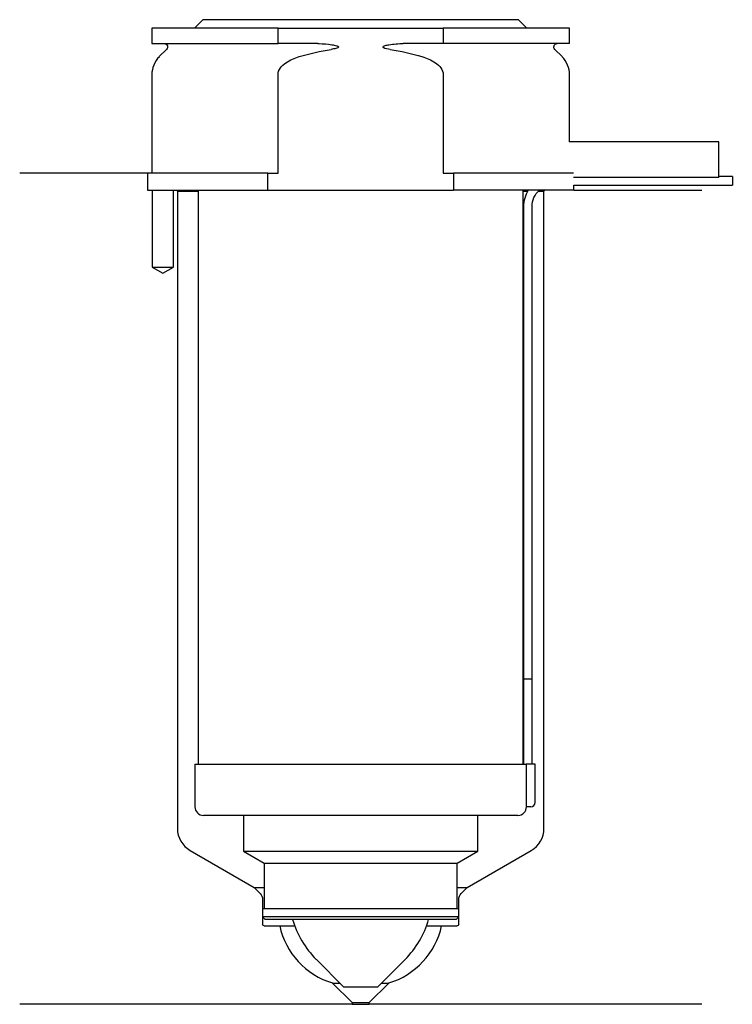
# Model space of a CAD drawing. Header units: inches. Extents: x 18 to 101, y 169 to 284.
import ezdxf

# ---------------------------------------------------------------- set-up
doc = ezdxf.new("R2010")
doc.units = ezdxf.units.IN
for name, color, linetype in [('201', 7, 'Continuous'), ('30', 7, 'Continuous'), ('32', 7, 'Continuous')]:
    doc.layers.add(name, color=color, linetype=linetype)

msp = doc.modelspace()

# ---------------------------------------------------------------- linework, layer by layer
at = {"layer": '201', "color": 113}
for p, q in [((32.53, 266.31), (17.53, 266.31)), ((32.53, 266.31), (32.53, 264.31)), ((33.08, 264.31), (33.08, 255.31)), ((35.58, 255.31), (35.58, 264.31)), ((35.93, 264.31), (36.03, 264.21)), ((36.03, 264.21), (38.48, 264.21)), ((36.03, 264.21), (36.03, 189.49)), ((76.58, 264.21), (77.12, 264.21)), ((78.39, 264.21), (79.03, 264.21)), ((79.03, 264.21), (79.13, 264.31)), ((79.03, 189.49), (79.03, 264.21)), ((82.53, 264.31), (97.53, 264.31)), ((33.08, 255.31), (34.33, 254.59)), ((34.33, 254.59), (35.58, 255.31)), ((37.53, 186.89), (45.02, 182.56)), ((70.03, 182.56), (77.53, 186.89)), ((45.02, 182.56), (45.73, 181.86)), ((45.02, 182.56), (46.22, 182.56)), ((68.83, 182.56), (70.03, 182.56)), ((69.32, 181.86), (70.03, 182.56)), ((46.02, 181.15), (46.02, 178.26)), ((69.03, 178.26), (69.03, 181.15)), ((46.22, 178.06), (48.03, 178.06)), ((48.03, 178.06), (49.8, 178.06)), ((65.25, 178.06), (67.03, 178.06)), ((67.03, 178.06), (68.83, 178.06)), ((54.23, 171.36), (56.53, 169.06)), ((54.23, 171.36), (55.08, 171.36)), ((58.53, 169.06), (60.83, 171.36)), ((59.97, 171.36), (60.83, 171.36)), ((56.53, 168.86), (17.53, 168.86)), ((56.53, 169.06), (56.53, 168.86)), ((56.53, 169.06), (58.53, 169.06)), ((56.53, 168.86), (58.53, 168.86)), ((58.53, 168.86), (58.53, 169.06)), ((97.53, 168.86), (58.53, 168.86))]:
    msp.add_line(p, q, dxfattribs=at)
for centre, radius, start, end in [((39.03, 189.49), 3, 180, 240), ((76.03, 189.49), 3, -60, 0), ((56.82, 179.98), 9, 192.3068, 253.2539), ((58.23, 179.98), 9, 286.7461, 347.6932)]:
    msp.add_arc(centre, radius, start, end, dxfattribs=at)
at = {"layer": '201', "color": 113, "extrusion": (0, 0, -1)}
for centre, radius, start, end in [((-45.02, 181.15), 1, 135, 180), ((-70.03, 181.15), 1, 0, 45), ((-46.22, 178.26), 0.2, -90, 0), ((-68.83, 178.26), 0.2, 180, 270)]:
    msp.add_arc(centre, radius, start, end, dxfattribs=at)
at = {"layer": '30', "color": 113}
for p, q in [((39.03, 284.31), (38.03, 283.31)), ((76.03, 284.31), (39.03, 284.31)), ((77.03, 283.31), (76.03, 284.31)), ((47.83, 283.31), (33.03, 283.31)), ((33.03, 283.31), (33.03, 281.51)), ((47.83, 281.51), (47.83, 283.31)), ((47.83, 283.31), (67.22, 283.31)), ((82.03, 283.31), (67.22, 283.31)), ((67.22, 283.31), (67.22, 281.51)), ((82.03, 281.51), (82.03, 283.31)), ((33.03, 281.51), (47.83, 281.51)), ((34.76, 280.83), (33.9, 279.98)), ((52.52, 281.51), (47.83, 281.51)), ((67.22, 281.51), (62.53, 281.51)), ((82.03, 281.51), (67.22, 281.51)), ((81.15, 279.98), (80.29, 280.83)), ((33.03, 277.85), (33.03, 266.31)), ((47.83, 266.31), (47.83, 277.85)), ((67.22, 277.85), (67.22, 266.31)), ((82.03, 270.01), (82.03, 277.85)), ((46.63, 266.31), (32.53, 266.31)), ((32.53, 266.31), (32.53, 264.31)), ((46.63, 266.31), (47.83, 266.31)), ((46.63, 264.31), (46.63, 266.31)), ((67.22, 266.31), (68.42, 266.31)), ((82.49, 266.31), (68.42, 266.31)), ((68.42, 266.31), (68.42, 264.31)), ((101.13, 265.91), (99.53, 265.91)), ((101.13, 265.91), (101.13, 264.91)), ((82.53, 264.91), (101.13, 264.91)), ((82.53, 264.31), (82.53, 264.91)), ((32.53, 264.31), (46.63, 264.31)), ((33.08, 264.31), (33.08, 255.31)), ((35.58, 255.31), (35.58, 264.31)), ((38.48, 264.31), (38.48, 197.01)), ((46.63, 264.31), (68.42, 264.31)), ((82.53, 264.31), (68.42, 264.31)), ((76.58, 197.01), (76.58, 264.31)), ((76.63, 262.41), (76.63, 207.01)), ((77.63, 207.01), (77.63, 262.41)), ((33.08, 255.31), (35.58, 255.31)), ((76.63, 207.01), (77.63, 207.01)), ((76.63, 207.01), (76.63, 197.01)), ((76.63, 207.01), (77.63, 207.01)), ((77.63, 197.01), (77.63, 207.01)), ((38.08, 197.01), (38.08, 192.01)), ((38.08, 197.01), (76.96, 197.01)), ((77.98, 197.01), (76.96, 197.01)), ((76.96, 197.01), (76.96, 192.51)), ((77.98, 192.51), (77.98, 197.01)), ((77.48, 192.01), (76.97, 192.01)), ((75.98, 191.01), (39.08, 191.01)), ((43.78, 191.01), (43.78, 186.82)), ((71.28, 186.82), (71.28, 191.01)), ((43.78, 186.82), (46.22, 185.41)), ((43.78, 186.82), (71.28, 186.82)), ((68.83, 185.41), (71.28, 186.82)), ((46.22, 185.41), (46.22, 180.11)), ((46.22, 185.41), (68.83, 185.41)), ((68.83, 180.11), (68.83, 185.41)), ((46.02, 180.11), (69.03, 180.11)), ((46.02, 180.11), (46.02, 179.11)), ((69.03, 179.11), (69.03, 180.11)), ((69.03, 179.11), (46.02, 179.11)), ((46.02, 179.11), (46.32, 178.81)), ((68.73, 178.81), (69.03, 179.11)), ((68.73, 178.81), (46.32, 178.81)), ((52.33, 174.11), (55.53, 170.91)), ((59.53, 170.91), (62.73, 174.11)), ((55.53, 170.91), (59.53, 170.91))]:
    msp.add_line(p, q, dxfattribs=at)
at = {"layer": '30', "color": 113, "extrusion": (0, 0, -1)}
for centre, radius, start, end in [((-34.48, 281.11), 0.4, 90, 225), ((-80.58, 281.11), 0.4, -45, 90), ((-80.13, 262.41), 2.5, 0, 49.4634)]:
    msp.add_arc(centre, radius, start, end, dxfattribs=at)
at = {"layer": '30', "color": 113}
for centre, radius, start, end in [((36.03, 277.85), 3, 135, 180), ((79.03, 277.85), 3, 0, 45), ((80.13, 262.41), 3.5, 147.1205, 180), ((39.08, 192.01), 1, 180, 270), ((75.98, 192.01), 1, -90, 0), ((77.48, 192.51), 0.5, -90, 0), ((60.05, 181.84), 10.93, 196.077, 225), ((55, 181.84), 10.93, 315, 343.923)]:
    msp.add_arc(centre, radius, start, end, dxfattribs=at)
for points in [[(50.33, 279.98), (51.55, 280.35), (52.79, 280.64), (54.05, 280.83)], [(61, 280.83), (62.25, 280.64), (63.49, 280.35), (64.72, 279.98)]]:
    msp.add_open_spline(points, degree=3, dxfattribs=at)
for points, knots in [([(52.52, 281.51), (52.56, 281.51), (52.61, 281.51), (53.15, 281.5), (53.65, 281.46), (54.14, 281.38), (54.34, 281.35), (54.53, 281.31), (54.75, 281.24), (54.78, 281.23), (54.82, 281.21), (54.84, 281.2), (54.87, 281.18), (54.89, 281.17), (54.91, 281.15), (54.91, 281.15), (54.92, 281.14), (54.92, 281.13), (54.92, 281.12), (54.92, 281.11), (54.92, 281.1), (54.92, 281.1), (54.91, 281.08), (54.91, 281.08), (54.89, 281.05), (54.87, 281.04), (54.78, 280.99), (54.7, 280.97), (54.43, 280.89), (54.24, 280.86), (54.05, 280.83)], [0, 0, 0, 0, 0.037532, 0.037532, 0.479326, 0.479326, 0.479326, 0.652283, 0.652283, 0.67679, 0.67679, 0.692908, 0.692908, 0.709848, 0.709848, 0.715998, 0.715998, 0.722254, 0.722254, 0.726798, 0.726798, 0.731321, 0.731321, 0.738696, 0.738696, 0.757525, 0.757525, 0.830443, 0.830443, 1, 1, 1, 1]), ([(61, 280.83), (60.72, 280.87), (60.41, 280.88), (60.12, 281.09), (60.15, 281.17), (60.28, 281.24), (60.35, 281.26), (60.56, 281.32), (60.7, 281.34), (61.4, 281.47), (61.96, 281.51), (62.53, 281.51)], [0, 0, 0, 0, 0.25, 0.25, 0.3125, 0.3125, 0.375, 0.375, 0.5, 0.5, 1, 1, 1, 1]), ([(47.83, 277.85), (47.83, 278.44), (48.27, 278.93), (49.23, 279.59), (49.78, 279.81), (50.33, 279.98)], [0, 0, 0, 0, 0.5, 0.5, 1, 1, 1, 1]), ([(64.72, 279.98), (65.27, 279.81), (65.82, 279.59), (66.77, 278.94), (67.22, 278.44), (67.22, 277.85)], [0, 0, 0, 0, 0.5, 0.5, 1, 1, 1, 1]), ([(76.96, 192.51), (76.96, 192.46), (76.96, 192.4), (76.96, 192.3), (76.96, 192.25), (76.96, 192.16), (76.96, 192.12), (76.97, 192.06), (76.97, 192.04), (76.97, 192.03), (76.97, 192.02), (76.97, 192.01)], [0, 0, 0, 0, 0.207769, 0.207769, 0.415759, 0.415759, 0.624157, 0.624157, 0.834463, 0.834463, 1, 1, 1, 1])]:
    msp.add_open_spline(points, degree=3, knots=knots, dxfattribs=at)
at = {"layer": '32', "color": 113}
for p, q in [((99.53, 270.01), (81.99, 270.01)), ((99.53, 265.81), (99.53, 270.01)), ((99.53, 265.81), (82.49, 265.81))]:
    msp.add_line(p, q, dxfattribs=at)

doc.saveas('drawing.dxf')
